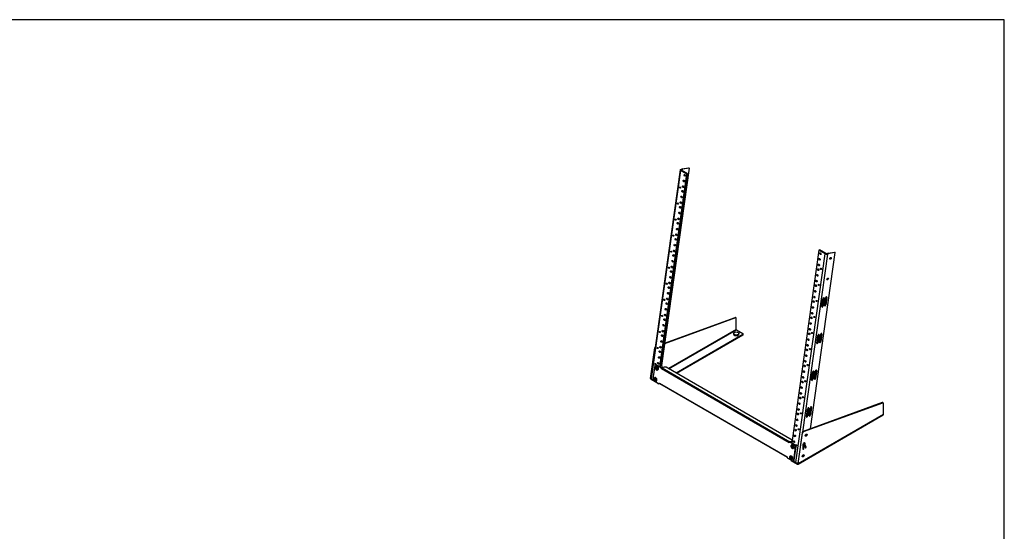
# Model space of a CAD drawing. Header units: inches. Extents: x 0 to 188, y 0 to 122.
# Tile 5 of 5: x 94 to 188, y 73 to 122. Entities that reach past the tile are written whole.
import ezdxf

# ---------------------------------------------------------------- set-up
doc = ezdxf.new("R2010")
doc.units = ezdxf.units.IN
doc.header["$MEASUREMENT"] = 0
for name, color, linetype in [('COM57134-12', 7, 'Continuous'), ('COM57135-1L', 7, 'Continuous'), ('COM57135-1R', 7, 'Continuous'), ('COM57136', 7, 'Continuous'), ('Default', 7, 'Continuous'), ('FET07754', 7, 'Continuous'), ('SCS19498', 7, 'Continuous'), ('STD218887', 7, 'Continuous')]:
    doc.layers.add(name, color=color, linetype=linetype)

# ---------------------------------------------------------------- blocks, each defined once
blk = doc.blocks.new('SE6')
at = {"layer": 'COM57134-12', "color": 7, "linetype": 'Continuous'}
for p, q in [((156.919, 107.583), (154.126, 87.677)), ((156.961, 107.526), (154.168, 87.62)), ((154.987, 88.787), (157.567, 107.176)), ((155.045, 88.754), (157.633, 107.2)), ((157.779, 107.735), (155.138, 88.916)), ((156.96, 107.621), (157.121, 107.681)), ((157.567, 107.176), (156.961, 107.526)), ((157.023, 107.553), (157.027, 107.582)), ((157.027, 107.582), (157.188, 107.643)), ((157.633, 107.2), (157.027, 107.55)), ((157.121, 107.681), (157.712, 107.774)), ((157.188, 107.643), (157.121, 107.681)), ((157.779, 107.735), (157.188, 107.643)), ((157.567, 107.176), (157.633, 107.2)), ((157.712, 107.774), (157.779, 107.735)), ((156.912, 103.397), (156.917, 103.432)), ((156.536, 102.847), (156.533, 102.823)), ((156.801, 102.97), (156.791, 102.898)), ((156.835, 102.85), (156.84, 102.885)), ((156.106, 99.785), (156.103, 99.761)), ((156.37, 99.901), (156.361, 99.836)), ((156.405, 99.788), (156.41, 99.823)), ((170.163, 99.904), (167.582, 81.515)), ((169.362, 82.873), (171.721, 99.686)), ((170.163, 99.904), (170.229, 99.928)), ((170.769, 99.554), (170.163, 99.904)), ((170.835, 99.579), (170.229, 99.928)), ((171.064, 99.632), (170.902, 99.571)), ((171.131, 99.593), (170.969, 99.533)), ((171.064, 99.632), (171.654, 99.725)), ((171.131, 99.593), (171.064, 99.632)), ((171.721, 99.686), (171.131, 99.593)), ((171.654, 99.725), (171.721, 99.686)), ((156.31, 99.47), (156.3, 99.398)), ((156.344, 99.35), (156.349, 99.385)), ((167.975, 79.648), (170.769, 99.554)), ((170.969, 99.533), (168.584, 82.538)), ((155.803, 95.861), (155.793, 95.789)), ((155.879, 96.401), (155.87, 96.336)), ((155.914, 96.288), (155.919, 96.323)), ((170.443, 94.543), (170.542, 95.254)), ((170.606, 95.341), (170.506, 94.63)), ((170.673, 95.302), (170.573, 94.592)), ((170.606, 95.341), (170.673, 95.302)), ((170.704, 94.64), (170.804, 95.351)), ((170.867, 95.439), (170.767, 94.728)), ((170.934, 95.4), (170.834, 94.689)), ((170.867, 95.439), (170.934, 95.4)), ((170.506, 94.63), (170.573, 94.592)), ((170.767, 94.728), (170.834, 94.689)), ((155.032, 92.129), (155.029, 92.105)), ((155.297, 92.252), (155.288, 92.19)), ((155.373, 92.799), (155.363, 92.727)), ((155.408, 92.679), (155.412, 92.713)), ((169.952, 91.043), (170.051, 91.754)), ((170.115, 91.841), (170.015, 91.13)), ((170.015, 91.13), (170.082, 91.092)), ((170.182, 91.802), (170.082, 91.092)), ((170.115, 91.841), (170.182, 91.802)), ((170.213, 91.14), (170.312, 91.851)), ((170.376, 91.939), (170.276, 91.228)), ((170.276, 91.228), (170.343, 91.189)), ((170.443, 91.9), (170.343, 91.189)), ((170.376, 91.939), (170.443, 91.9)), ((169.624, 88.341), (169.524, 87.63)), ((169.691, 88.303), (169.591, 87.592)), ((169.624, 88.341), (169.691, 88.303)), ((169.721, 87.64), (169.821, 88.351)), ((169.885, 88.439), (169.785, 87.728)), ((169.952, 88.4), (169.852, 87.689)), ((169.885, 88.439), (169.952, 88.4)), ((154.168, 87.62), (154.356, 87.511)), ((169.46, 87.543), (169.56, 88.254)), ((169.524, 87.63), (169.591, 87.592)), ((169.785, 87.728), (169.852, 87.689)), ((168.969, 84.043), (169.069, 84.754)), ((169.132, 84.841), (169.033, 84.13)), ((169.2, 84.803), (169.1, 84.092)), ((169.132, 84.841), (169.2, 84.803)), ((169.23, 84.141), (169.33, 84.851)), ((169.393, 84.939), (169.294, 84.228)), ((169.461, 84.9), (169.361, 84.189)), ((169.393, 84.939), (169.461, 84.9)), ((169.033, 84.13), (169.1, 84.092)), ((169.294, 84.228), (169.361, 84.189)), ((167.718, 79.797), (167.975, 79.648))]:
    blk.add_line(p, q, dxfattribs=at)
for centre, major_axis, ratio, start_param, end_param in [((157.061, 107.563), (0.142, -0.02), 0.468323, 2.429475, 4.000271), ((157.061, 107.563), (0.0475, -0.0067), 0.468323, 2.429475, 4.000271), ((157.426, 107.084), (0.031, -0.0829), 0.668835, 3.780811, 5.643966), ((157.329, 107.177), (0.0515, 0.0892), 0.57735, 4.421181, 4.56912), ((157.349, 106.537), (0.031, -0.0829), 0.668835, 3.780811, 5.643966), ((156.996, 105.913), (-0.0219, 0.0585), 0.668835, 1.006081, 2.135511), ((157.211, 105.552), (0.031, -0.0829), 0.668835, 3.780811, 5.643966), ((157.272, 105.99), (0.031, -0.0829), 0.668835, 3.780811, 5.643966), ((156.781, 104.382), (-0.0219, 0.0585), 0.668835, 1.006081, 2.135511), ((157.057, 104.459), (0.031, -0.0829), 0.668835, 3.780811, 5.643966), ((157.134, 105.006), (0.031, -0.0829), 0.668835, 3.780811, 5.643966), ((156.919, 103.474), (0.031, -0.0829), 0.668835, 3.780811, 5.649568), ((156.926, 103.425), (-0.0469, -0.0812), 0.57735, 4.288657, 4.900147), ((156.996, 104.021), (0.031, -0.0829), 0.668835, 3.780811, 5.643966), ((156.566, 102.851), (-0.0219, 0.0585), 0.668835, 1.006081, 2.135511), ((156.781, 102.49), (0.031, -0.0829), 0.668835, 3.780811, 5.643966), ((156.843, 102.928), (0.031, -0.0829), 0.668835, 3.780811, 5.649568), ((156.628, 101.396), (0.031, -0.0829), 0.668835, 3.780811, 5.643966), ((156.704, 101.943), (0.031, -0.0829), 0.668835, 3.780811, 5.643966), ((156.351, 101.32), (-0.0219, 0.0585), 0.668835, 1.006081, 2.135511), ((156.566, 100.959), (0.031, -0.0829), 0.668835, 3.780811, 5.643966), ((156.136, 99.788), (-0.0219, 0.0585), 0.668835, 1.006081, 2.135511), ((156.413, 99.865), (0.031, -0.0829), 0.668835, 3.780811, 5.649568), ((156.435, 99.925), (-0.0469, -0.0812), 0.57735, -1.042946, -0.959931), ((156.49, 100.412), (0.031, -0.0829), 0.668835, 3.780811, 5.643966), ((170.375, 99.608), (0.031, -0.0829), 0.668835, 3.780811, 5.643967), ((170.868, 99.591), (0.0475, -0.0067), 0.468323, 4.000271, 5.571067), ((156.275, 98.881), (0.031, -0.0829), 0.668835, 3.780811, 5.643966), ((156.351, 99.428), (0.031, -0.0829), 0.668835, 3.780811, 5.643966), ((170.298, 99.061), (0.031, -0.0829), 0.668835, 3.780811, 5.643966), ((170.868, 99.591), (0.142, -0.02), 0.468323, 4.000271, 5.571067), ((171.204, 99.166), (0.0515, 0.0892), 0.57735, 3.852057, 5.572721), ((155.921, 98.257), (-0.0219, 0.0585), 0.668835, 1.006081, 2.135511), ((156.137, 97.896), (0.031, -0.0829), 0.668835, 3.780811, 5.643966), ((156.198, 98.334), (0.031, -0.0829), 0.668835, 3.780811, 5.643966), ((170.16, 98.076), (0.031, -0.0829), 0.668835, 3.780811, 5.643966), ((170.221, 98.514), (0.031, -0.0829), 0.668835, 3.780811, 5.643967), ((170.437, 98.153), (-0.0219, 0.0585), 0.668835, 1.006081, 2.135511), ((155.706, 96.726), (-0.0219, 0.0585), 0.668835, 1.006081, 2.135511), ((155.983, 96.803), (0.031, -0.0829), 0.668835, 3.780811, 5.643966), ((156.06, 97.349), (0.031, -0.0829), 0.668835, 3.780811, 5.643966), ((170.006, 96.983), (0.031, -0.0829), 0.668835, 3.780811, 5.643966), ((170.083, 97.53), (0.031, -0.0829), 0.668835, 3.780811, 5.643966), ((170.928, 97.198), (0.0515, 0.0892), 0.57735, 3.852057, 5.572721), ((155.845, 95.818), (0.031, -0.0829), 0.668835, 3.780811, 5.643966), ((155.922, 96.365), (0.031, -0.0829), 0.668835, 3.780811, 5.649568), ((155.944, 96.425), (-0.0469, -0.0812), 0.57735, -1.042946, -0.959931), ((169.868, 95.998), (0.031, -0.0829), 0.668835, 3.780811, 5.643966), ((169.945, 96.545), (0.031, -0.0829), 0.668835, 3.780811, 5.643966), ((170.222, 96.622), (-0.0219, 0.0585), 0.668835, 1.006081, 2.135511), ((155.491, 95.195), (-0.0219, 0.0585), 0.668835, 1.006081, 2.135511), ((155.707, 94.834), (0.031, -0.0829), 0.668835, 3.780811, 5.643966), ((155.768, 95.271), (0.031, -0.0829), 0.668835, 3.780811, 5.643966), ((155.777, 95.753), (0.0469, 0.0812), 0.57735, 4.902555, 5.300758), ((169.73, 95.014), (0.031, -0.0829), 0.668835, 3.780811, 5.643966), ((169.792, 95.451), (0.031, -0.0829), 0.668835, 3.780811, 5.643966), ((170.007, 95.091), (-0.0219, 0.0585), 0.668835, 1.006081, 2.135511), ((170.608, 95.278), (-0.0469, -0.0812), 0.57735, 2.181662, 5.323254), ((170.541, 95.317), (-0.0469, -0.0812), 0.57735, -4.101524, -3.940415), ((170.869, 95.376), (-0.0469, -0.0812), 0.57735, 2.181662, 5.323254), ((170.802, 95.414), (-0.0469, -0.0812), 0.57735, -4.101524, -3.940415), ((155.63, 94.287), (0.031, -0.0829), 0.668835, 3.780811, 5.643966), ((169.577, 93.92), (0.031, -0.0829), 0.668835, 3.780811, 5.643966), ((169.653, 94.467), (0.031, -0.0829), 0.668835, 3.780811, 5.643966), ((170.508, 94.567), (0.0469, 0.0812), 0.57735, 2.181662, 5.323254), ((170.441, 94.606), (0.0469, 0.0812), 0.57735, 3.940415, 5.323254), ((170.769, 94.665), (0.0469, 0.0812), 0.57735, 2.181662, 5.323254), ((170.702, 94.703), (0.0469, 0.0812), 0.57735, 3.940415, 5.323254), ((155.277, 93.664), (-0.0219, 0.0585), 0.668835, 1.006081, 2.135511), ((155.492, 93.303), (0.031, -0.0829), 0.668835, 3.780811, 5.643966), ((155.553, 93.74), (0.031, -0.0829), 0.668835, 3.780811, 5.643966), ((169.438, 92.936), (0.031, -0.0829), 0.668835, 3.780811, 5.643966), ((169.515, 93.483), (0.031, -0.0829), 0.668835, 3.780811, 5.643966), ((169.792, 93.559), (-0.0219, 0.0585), 0.668835, 1.006081, 2.135511), ((155.062, 92.132), (-0.0219, 0.0585), 0.668835, 1.006081, 2.135511), ((155.338, 92.209), (0.031, -0.0829), 0.668835, 3.780811, 5.658191), ((155.286, 92.253), (0.0469, 0.0812), 0.57735, 3.940415, 4.544091), ((155.353, 92.215), (0.0469, 0.0812), 0.57735, -4.101524, -3.940415), ((155.415, 92.756), (0.031, -0.0829), 0.668835, 3.780811, 5.649568), ((169.362, 92.389), (0.031, -0.0829), 0.668835, 3.780811, 5.643966), ((169.577, 92.028), (-0.0219, 0.0585), 0.668835, 1.006081, 2.135511), ((155.2, 91.225), (0.031, -0.0829), 0.668835, 3.780811, 5.643966), ((155.277, 91.771), (0.031, -0.0829), 0.668835, 3.780811, 5.643966), ((169.224, 91.405), (0.031, -0.0829), 0.668835, 3.780811, 5.643966), ((169.3, 91.952), (0.031, -0.0829), 0.668835, 3.780811, 5.643966), ((169.95, 91.106), (0.0469, 0.0812), 0.57735, 3.940415, 5.323254), ((170.117, 91.778), (-0.0469, -0.0812), 0.57735, 2.181662, 5.323254), ((170.049, 91.817), (-0.0469, -0.0812), 0.57735, -4.101524, -3.940415), ((170.278, 91.165), (0.0469, 0.0812), 0.57735, 2.181662, 5.323254), ((170.211, 91.204), (0.0469, 0.0812), 0.57735, 3.940415, 5.323254), ((170.378, 91.876), (-0.0469, -0.0812), 0.57735, 2.181662, 5.323254), ((170.311, 91.914), (-0.0469, -0.0812), 0.57735, -4.101524, -3.940415), ((154.847, 90.601), (-0.0219, 0.0585), 0.668835, 1.006081, 2.135511), ((155.062, 90.24), (0.031, -0.0829), 0.668835, 3.780811, 5.643966), ((155.124, 90.678), (0.031, -0.0829), 0.668835, 3.780811, 5.643966), ((169.085, 90.42), (0.031, -0.0829), 0.668835, 3.780811, 5.643966), ((169.147, 90.858), (0.031, -0.0829), 0.668835, 3.780811, 5.643966), ((169.362, 90.497), (-0.0219, 0.0585), 0.668835, 1.006081, 2.135511), ((170.017, 91.067), (0.0469, 0.0812), 0.57735, 2.181662, 5.323254), ((154.985, 89.693), (0.031, -0.0829), 0.668835, 3.780811, 5.643966), ((168.932, 89.327), (0.031, -0.0829), 0.668835, 3.780811, 5.643966), ((169.009, 89.873), (0.031, -0.0829), 0.668835, 3.780811, 5.643966), ((154.632, 89.07), (-0.0219, 0.0585), 0.668835, 1.006081, 2.135511), ((154.909, 89.147), (0.031, -0.0829), 0.668835, 3.779143, 5.643966), ((168.794, 88.342), (0.031, -0.0829), 0.668835, 3.780811, 5.643966), ((168.871, 88.889), (0.031, -0.0829), 0.668835, 3.780811, 5.643966), ((169.147, 88.966), (-0.0219, 0.0585), 0.668835, 1.006081, 2.135511), ((169.625, 88.278), (-0.0469, -0.0812), 0.57735, 2.181662, 5.323254), ((169.558, 88.317), (-0.0469, -0.0812), 0.57735, -4.101524, -3.940415), ((169.887, 88.376), (-0.0469, -0.0812), 0.57735, 2.181662, 5.323254), ((169.819, 88.415), (-0.0469, -0.0812), 0.57735, -4.101524, -3.940415), ((154.267, 87.657), (0.142, -0.02), 0.468323, 3.141593, 4.000271), ((168.656, 87.358), (0.031, -0.0829), 0.668835, 3.780811, 5.643966), ((168.717, 87.795), (0.031, -0.0829), 0.668835, 3.780811, 5.643966), ((168.932, 87.435), (-0.0219, 0.0585), 0.668835, 1.006081, 2.135511), ((169.526, 87.567), (0.0469, 0.0812), 0.57735, 2.181662, 5.323254), ((169.458, 87.606), (0.0469, 0.0812), 0.57735, 3.940415, 5.323254), ((169.787, 87.665), (0.0469, 0.0812), 0.57735, 2.181662, 5.323254), ((169.72, 87.704), (0.0469, 0.0812), 0.57735, 3.940415, 5.323254), ((168.579, 86.811), (0.031, -0.0829), 0.668835, 3.780811, 5.643966), ((168.441, 85.827), (0.031, -0.0829), 0.668835, 3.780811, 5.643966), ((168.502, 86.264), (0.031, -0.0829), 0.668835, 3.780811, 5.643966), ((168.718, 85.903), (-0.0219, 0.0585), 0.668835, 1.006081, 2.135511), ((168.287, 84.733), (0.031, -0.0829), 0.668835, 3.780811, 5.643966), ((168.364, 85.28), (0.031, -0.0829), 0.668835, 3.780811, 5.643966), ((169.134, 84.778), (-0.0469, -0.0812), 0.57735, 2.181662, 5.323254), ((169.067, 84.817), (-0.0469, -0.0812), 0.57735, -4.101524, -3.940415), ((169.395, 84.876), (-0.0469, -0.0812), 0.57735, 2.181662, 5.323254), ((169.328, 84.915), (-0.0469, -0.0812), 0.57735, -4.101524, -3.940415), ((168.149, 83.749), (0.031, -0.0829), 0.668835, 3.780811, 5.643966), ((168.226, 84.295), (0.031, -0.0829), 0.668835, 3.780811, 5.643966), ((168.503, 84.372), (-0.0219, 0.0585), 0.668835, 1.006081, 2.135511), ((169.034, 84.067), (0.0469, 0.0812), 0.57735, 2.181662, 5.323254), ((168.967, 84.106), (0.0469, 0.0812), 0.57735, 3.940415, 5.323254), ((169.296, 84.165), (0.0469, 0.0812), 0.57735, 2.181662, 5.323254), ((169.228, 84.204), (0.0469, 0.0812), 0.57735, 3.940415, 5.323254), ((168.011, 82.764), (0.031, -0.0829), 0.668835, 3.780811, 5.643966), ((168.072, 83.202), (0.031, -0.0829), 0.668835, 3.780811, 5.643967), ((168.288, 82.841), (-0.0219, 0.0585), 0.668835, 1.006081, 2.135511), ((167.858, 81.67), (0.031, -0.0829), 0.668835, 3.780811, 5.643966), ((167.934, 82.217), (0.031, -0.0829), 0.668835, 3.780811, 5.643966), ((168.073, 81.31), (-0.0219, 0.0585), 0.668835, 1.006081, 2.135511), ((168.075, 79.685), (-0.142, 0.02), 0.468323, 0.858678, 2.311393)]:
    blk.add_ellipse(centre, major_axis=major_axis, ratio=ratio, start_param=start_param, end_param=end_param, dxfattribs=at)
for centre, major_axis, ratio in [((157.36, 107.059), (0.031, -0.0829), 0.668835), ((157.283, 106.512), (0.031, -0.0829), 0.668835), ((156.929, 105.889), (-0.0219, 0.0585), 0.668835), ((157.145, 105.528), (0.031, -0.0829), 0.668835), ((157.206, 105.965), (0.031, -0.0829), 0.668835), ((156.715, 104.357), (-0.0219, 0.0585), 0.668835), ((156.991, 104.434), (0.031, -0.0829), 0.668835), ((157.068, 104.981), (0.031, -0.0829), 0.668835), ((156.853, 103.45), (0.031, -0.0829), 0.668835), ((156.93, 103.997), (0.031, -0.0829), 0.668835), ((156.5, 102.826), (-0.0219, 0.0585), 0.668835), ((156.715, 102.465), (0.031, -0.0829), 0.668835), ((156.776, 102.903), (0.031, -0.0829), 0.668835), ((156.562, 101.372), (0.031, -0.0829), 0.668835), ((156.638, 101.918), (0.031, -0.0829), 0.668835), ((156.285, 101.295), (-0.0219, 0.0585), 0.668835), ((156.5, 100.934), (0.031, -0.0829), 0.668835), ((156.07, 99.764), (-0.0219, 0.0585), 0.668835), ((156.347, 99.84), (0.031, -0.0829), 0.668835), ((156.423, 100.387), (0.031, -0.0829), 0.668835), ((170.309, 99.583), (0.031, -0.0829), 0.668835), ((156.209, 98.856), (0.031, -0.0829), 0.668835), ((156.285, 99.403), (0.031, -0.0829), 0.668835), ((170.232, 99.036), (0.031, -0.0829), 0.668835), ((171.272, 99.128), (0.0515, 0.0892), 0.57735), ((155.855, 98.232), (-0.0219, 0.0585), 0.668835), ((156.07, 97.872), (0.031, -0.0829), 0.668835), ((156.132, 98.309), (0.031, -0.0829), 0.668835), ((170.094, 98.052), (0.031, -0.0829), 0.668835), ((170.155, 98.489), (0.031, -0.0829), 0.668835), ((170.37, 98.128), (-0.0219, 0.0585), 0.668835), ((155.64, 96.701), (-0.0219, 0.0585), 0.668835), ((155.917, 96.778), (0.031, -0.0829), 0.668835), ((155.994, 97.325), (0.031, -0.0829), 0.668835), ((169.94, 96.958), (0.031, -0.0829), 0.668835), ((170.017, 97.505), (0.031, -0.0829), 0.668835), ((170.995, 97.159), (0.0515, 0.0892), 0.57735), ((155.779, 95.794), (0.031, -0.0829), 0.668835), ((155.856, 96.34), (0.031, -0.0829), 0.668835), ((169.802, 95.974), (0.031, -0.0829), 0.668835), ((169.879, 96.52), (0.031, -0.0829), 0.668835), ((170.156, 96.597), (-0.0219, 0.0585), 0.668835), ((155.425, 95.17), (-0.0219, 0.0585), 0.668835), ((155.641, 94.809), (0.031, -0.0829), 0.668835), ((155.702, 95.247), (0.031, -0.0829), 0.668835), ((169.664, 94.989), (0.031, -0.0829), 0.668835), ((169.725, 95.427), (0.031, -0.0829), 0.668835), ((169.941, 95.066), (-0.0219, 0.0585), 0.668835), ((155.564, 94.262), (0.031, -0.0829), 0.668835), ((169.51, 93.896), (0.031, -0.0829), 0.668835), ((169.587, 94.442), (0.031, -0.0829), 0.668835), ((155.21, 93.639), (-0.0219, 0.0585), 0.668835), ((155.426, 93.278), (0.031, -0.0829), 0.668835), ((155.487, 93.715), (0.031, -0.0829), 0.668835), ((169.372, 92.911), (0.031, -0.0829), 0.668835), ((169.449, 93.458), (0.031, -0.0829), 0.668835), ((169.726, 93.535), (-0.0219, 0.0585), 0.668835), ((154.996, 92.108), (-0.0219, 0.0585), 0.668835), ((155.272, 92.184), (0.031, -0.0829), 0.668835), ((155.349, 92.731), (0.031, -0.0829), 0.668835), ((169.296, 92.364), (0.031, -0.0829), 0.668835), ((169.511, 92.003), (-0.0219, 0.0585), 0.668835), ((155.134, 91.2), (0.031, -0.0829), 0.668835), ((155.211, 91.747), (0.031, -0.0829), 0.668835), ((169.157, 91.38), (0.031, -0.0829), 0.668835), ((169.234, 91.927), (0.031, -0.0829), 0.668835), ((154.781, 90.576), (-0.0219, 0.0585), 0.668835), ((154.996, 90.216), (0.031, -0.0829), 0.668835), ((155.057, 90.653), (0.031, -0.0829), 0.668835), ((169.019, 90.396), (0.031, -0.0829), 0.668835), ((169.081, 90.833), (0.031, -0.0829), 0.668835), ((169.296, 90.472), (-0.0219, 0.0585), 0.668835), ((154.919, 89.669), (0.031, -0.0829), 0.668835), ((168.866, 89.302), (0.031, -0.0829), 0.668835), ((168.943, 89.849), (0.031, -0.0829), 0.668835), ((154.566, 89.045), (-0.0219, 0.0585), 0.668835), ((154.843, 89.122), (0.031, -0.0829), 0.668835), ((168.728, 88.318), (0.031, -0.0829), 0.668835), ((168.804, 88.864), (0.031, -0.0829), 0.668835), ((169.081, 88.941), (-0.0219, 0.0585), 0.668835), ((168.59, 87.333), (0.031, -0.0829), 0.668835), ((168.651, 87.771), (0.031, -0.0829), 0.668835), ((168.866, 87.41), (-0.0219, 0.0585), 0.668835), ((168.513, 86.786), (0.031, -0.0829), 0.668835), ((168.375, 85.802), (0.031, -0.0829), 0.668835), ((168.436, 86.239), (0.031, -0.0829), 0.668835), ((168.651, 85.879), (-0.0219, 0.0585), 0.668835), ((168.221, 84.708), (0.031, -0.0829), 0.668835), ((168.298, 85.255), (0.031, -0.0829), 0.668835), ((168.083, 83.724), (0.031, -0.0829), 0.668835), ((168.16, 84.271), (0.031, -0.0829), 0.668835), ((168.437, 84.347), (-0.0219, 0.0585), 0.668835), ((167.945, 82.739), (0.031, -0.0829), 0.668835), ((168.006, 83.177), (0.031, -0.0829), 0.668835), ((168.222, 82.816), (-0.0219, 0.0585), 0.668835), ((167.791, 81.646), (0.031, -0.0829), 0.668835), ((167.868, 82.193), (0.031, -0.0829), 0.668835), ((168.007, 81.285), (-0.0219, 0.0585), 0.668835)]:
    blk.add_ellipse(centre, major_axis=major_axis, ratio=ratio, dxfattribs=at)
at = {"layer": 'COM57135-1L', "color": 7, "linetype": 'Continuous'}
for p, q in [((162.205, 93.466), (155.429, 90.989)), ((155.434, 91.029), (162.165, 93.489)), ((162.205, 93.466), (162.165, 93.489)), ((162.252, 93.465), (162.211, 93.488)), ((162.278, 92.338), (162.278, 93.408)), ((162.278, 92.338), (155.811, 88.605)), ((155.852, 88.581), (162.298, 92.303)), ((162.298, 92.303), (162.9, 91.955)), ((162.9, 91.853), (156.542, 88.182)), ((162.9, 91.806), (156.583, 88.159)), ((162.9, 91.806), (162.9, 91.853)), ((162.937, 91.857), (162.937, 91.904)), ((154.106, 87.678), (154.514, 90.589)), ((154.533, 90.578), (154.514, 90.589)), ((154.106, 87.678), (154.106, 87.666)), ((154.126, 87.666), (154.106, 87.678)), ((154.166, 87.608), (154.177, 87.614)), ((154.37, 87.49), (154.166, 87.608)), ((154.768, 87.214), (154.166, 87.561)), ((154.768, 87.214), (154.768, 87.25))]:
    blk.add_line(p, q, dxfattribs=at)
for centre, major_axis, start_param, end_param in [((162.149, 93.38), (-0.062, -0.108), 3.141593, 3.745531), ((162.189, 93.357), (-0.062, -0.108), 2.356194, 3.745531), ((162.298, 92.326), (0.0145, -0.0251), 3.926991, 5.497787), ((162.281, 91.904), (-0.25, 0), 0, 3.141593), ((162.812, 91.904), (-0.125, 0), 2.356194, 3.926991), ((162.812, 91.857), (-0.125, 0), 2.356194, 3.141593), ((154.601, 90.621), (-0.062, -0.108), 4.605385, 5.323254), ((154.166, 87.631), (-0.043, 0.0745), 0.785398, 2.356194), ((154.166, 87.631), (-0.0145, 0.0251), 1.147817, 2.356194), ((154.857, 87.265), (0.125, 0), 3.926991, 4.802345)]:
    blk.add_ellipse(centre, major_axis=major_axis, ratio=0.57735, start_param=start_param, end_param=end_param, dxfattribs=at)
at = {"layer": 'COM57135-1R', "color": 7, "linetype": 'Continuous'}
for p, q in [((176.215, 85.378), (168.667, 82.619)), ((168.707, 82.596), (176.255, 85.354)), ((176.215, 85.378), (176.255, 85.354)), ((176.302, 85.353), (176.261, 85.376)), ((176.327, 84.226), (176.327, 85.296)), ((168.178, 79.492), (176.31, 84.187)), ((176.327, 84.226), (168.196, 79.532)), ((168.564, 82.477), (168.155, 79.566)), ((168.196, 79.543), (168.604, 82.454)), ((168.564, 82.477), (168.604, 82.454)), ((168.707, 82.596), (168.667, 82.619)), ((168.638, 81.296), (168.638, 80.941)), ((168.686, 81.273), (168.686, 81.016)), ((168.686, 81.273), (168.726, 81.249)), ((168.686, 81.016), (168.726, 80.992)), ((168.757, 81.266), (168.717, 81.289)), ((168.726, 80.992), (168.726, 81.249)), ((168.757, 81.266), (168.871, 81.049)), ((168.794, 81.384), (168.911, 81.162)), ((168.794, 81.384), (168.834, 81.361)), ((168.951, 81.139), (168.834, 81.361)), ((168.911, 81.162), (168.951, 81.139)), ((167.496, 79.902), (167.496, 79.895)), ((167.533, 79.844), (167.533, 79.881)), ((167.533, 79.844), (168.135, 79.496)), ((167.699, 79.794), (168.135, 79.543)), ((168.135, 79.543), (168.155, 79.555)), ((168.155, 79.566), (168.155, 79.555)), ((168.155, 79.566), (168.196, 79.543)), ((168.196, 79.543), (168.196, 79.532))]:
    blk.add_line(p, q, dxfattribs=at)
for centre, major_axis, start_param, end_param in [((176.199, 85.268), (-0.062, -0.108), 3.141593, 3.745531), ((176.239, 85.245), (-0.062, -0.108), 2.356194, 3.745531), ((176.267, 84.261), (-0.043, 0.0745), 3.141593, 3.926991), ((168.651, 82.509), (0.062, 0.108), 0.603938, 2.181662), ((168.691, 82.486), (-0.062, -0.108), 3.745531, 5.323254), ((168.746, 81.387), (-0.078, -0.136), 5.263633, 5.724365), ((168.682, 81.375), (-0.0312, -0.0541), 4.937417, 5.404673), ((168.642, 80.99), (0.0312, 0.0541), 3.842461, 5.497787), ((168.682, 80.967), (0.0312, 0.0541), 2.356194, 5.497787), ((168.746, 81.387), (-0.078, -0.136), 1.710756, 5.078457), ((168.705, 81.41), (-0.078, -0.136), 0.608762, 0.886533), ((168.746, 81.387), (-0.078, -0.136), 0.608762, 0.886533), ((168.705, 81.41), (-0.078, -0.136), 1.710756, 2.881117), ((168.871, 81.117), (0.0312, 0.0541), 3.770294, 5.934119), ((168.911, 81.094), (0.0312, 0.0541), 2.792527, 5.934119), ((167.621, 79.895), (0.125, 0), 3.141593, 3.926991), ((168.135, 79.567), (-0.0145, 0.0251), 2.356194, 3.926991), ((168.135, 79.567), (-0.043, 0.0745), 2.356194, 3.926991)]:
    blk.add_ellipse(centre, major_axis=major_axis, ratio=0.57735, start_param=start_param, end_param=end_param, dxfattribs=at)
for centre in [(168.948, 82.261), (168.672, 80.292)]:
    blk.add_ellipse(centre, major_axis=(-0.0472, -0.0818), ratio=0.57735, dxfattribs=at)
at = {"layer": 'COM57136', "color": 7, "linetype": 'Continuous'}
for p, q in [((154.512, 88.905), (154.332, 87.621)), ((154.596, 88.986), (154.556, 88.971)), ((154.655, 88.978), (154.616, 88.964)), ((155.146, 88.657), (154.616, 88.964)), ((155.185, 88.672), (154.655, 88.978)), ((155.135, 88.582), (155.146, 88.657)), ((155.135, 88.582), (155.135, 88.582)), ((155.135, 88.582), (155.135, 88.582)), ((167.333, 81.54), (155.135, 88.582)), ((155.185, 88.672), (155.146, 88.657)), ((155.185, 88.668), (155.185, 88.672)), ((155.407, 88.755), (155.206, 88.68)), ((155.206, 88.68), (167.403, 81.637)), ((167.603, 81.796), (155.582, 88.736)), ((154.405, 87.46), (154.463, 87.426)), ((154.531, 87.388), (154.935, 87.154)), ((154.945, 87.229), (154.935, 87.154)), ((154.975, 87.169), (154.935, 87.154)), ((154.945, 87.229), (154.945, 87.229)), ((154.945, 87.229), (167.143, 80.187)), ((154.962, 87.177), (167.138, 80.148)), ((154.975, 87.17), (154.975, 87.169)), ((167.333, 81.54), (167.343, 81.615)), ((167.333, 81.54), (167.333, 81.54)), ((167.333, 81.54), (167.333, 81.54)), ((167.383, 81.63), (167.343, 81.615)), ((167.874, 81.309), (167.343, 81.615)), ((167.913, 81.324), (167.383, 81.63)), ((167.403, 81.637), (167.605, 81.713)), ((167.433, 81.601), (167.598, 81.663)), ((167.598, 81.663), (167.605, 81.713)), ((167.767, 79.864), (167.947, 81.148)), ((167.806, 79.879), (167.987, 81.163)), ((167.874, 81.309), (167.913, 81.324)), ((167.987, 81.163), (167.947, 81.148)), ((167.143, 80.187), (167.133, 80.112)), ((167.133, 80.112), (167.418, 79.947)), ((167.143, 80.187), (167.143, 80.187)), ((167.485, 79.908), (167.663, 79.806)), ((167.767, 79.864), (167.806, 79.879)), ((167.722, 79.798), (167.762, 79.813))]:
    blk.add_line(p, q, dxfattribs=at)
for centre, major_axis, ratio, start_param, end_param in [((154.6, 88.854), (0.044, -0.117), 0.668835, 2.460084, 4.03088), ((154.64, 88.869), (0.044, -0.117), 0.668835, 2.460084, 3.141593), ((155.195, 88.604), (-0.043, -0.0745), 0.57735, 3.752458, 5.323254), ((155.495, 88.704), (0.124, -0.017), 0.468323, 0.858678, 2.429475), ((154.42, 87.57), (-0.044, 0.117), 0.668835, 0.889288, 2.460084), ((155.005, 87.252), (0.043, 0.0745), 0.57735, 2.181662, 3.141593), ((167.516, 81.764), (-0.124, 0.017), 0.468323, 3.788691, 4.000271), ((167.393, 81.562), (0.043, 0.0745), 0.57735, -4.147586, -4.101524), ((167.393, 81.562), (0.043, 0.0745), 0.57735, 0.610865, 0.894721), ((167.509, 81.714), (-0.124, 0.017), 0.468323, -3.853711, -3.788691), ((167.516, 81.764), (-0.124, 0.017), 0.468323, -3.853711, -3.788691), ((167.858, 81.199), (0.044, -0.117), 0.668835, 0.889288, 2.460084), ((167.898, 81.214), (-0.044, 0.117), 0.668835, 4.03088, 5.601677), ((167.203, 80.209), (0.043, 0.0745), 0.57735, -4.101524, -4.055462), ((167.678, 79.915), (-0.044, 0.117), 0.668835, 2.460084, 4.03088), ((167.718, 79.93), (-0.044, 0.117), 0.668835, 3.141593, 4.03088)]:
    blk.add_ellipse(centre, major_axis=major_axis, ratio=ratio, start_param=start_param, end_param=end_param, dxfattribs=at)
at = {"layer": 'FET07754', "color": 7, "linetype": 'Continuous'}
for p, q in [((162.031, 91.959), (162.031, 91.904)), ((162.531, 91.904), (162.531, 91.959))]:
    blk.add_line(p, q, dxfattribs=at)
blk.add_ellipse((162.281, 91.959), major_axis=(-0.25, 0), ratio=0.57735, dxfattribs=at)
at = {"layer": 'SCS19498', "color": 7, "linetype": 'Continuous'}
for p, q in [((154.617, 88.684), (154.554, 88.661)), ((154.57, 88.648), (154.621, 88.619)), ((154.63, 88.682), (154.579, 88.711)), ((154.612, 88.556), (154.621, 88.619)), ((154.627, 88.621), (154.614, 88.528)), ((154.617, 88.689), (154.617, 88.684)), ((154.617, 88.684), (154.754, 88.605)), ((154.627, 88.621), (154.621, 88.619)), ((154.678, 88.592), (154.627, 88.621)), ((154.63, 88.682), (154.639, 88.745)), ((154.63, 88.682), (154.635, 88.684)), ((154.639, 88.828), (154.635, 88.826)), ((154.648, 88.777), (154.635, 88.684)), ((154.635, 88.684), (154.682, 88.657)), ((154.677, 88.842), (154.656, 88.834)), ((154.672, 88.589), (154.663, 88.526)), ((154.672, 88.589), (154.678, 88.592)), ((154.672, 88.589), (154.723, 88.56)), ((154.69, 88.716), (154.681, 88.652)), ((154.732, 88.623), (154.681, 88.652)), ((154.764, 88.481), (154.768, 88.483)), ((154.785, 88.489), (154.806, 88.497)), ((155.123, 88.913), (155.064, 88.891)), ((155.12, 88.71), (155.189, 88.736)), ((154.398, 87.57), (154.473, 87.527)), ((154.468, 87.525), (154.417, 87.555)), ((154.425, 87.618), (154.476, 87.588)), ((154.468, 87.525), (154.459, 87.462)), ((154.513, 87.459), (154.459, 87.439)), ((154.468, 87.525), (154.473, 87.527)), ((154.473, 87.527), (154.482, 87.59)), ((154.485, 87.651), (154.476, 87.588)), ((154.482, 87.59), (154.476, 87.588)), ((154.485, 87.734), (154.482, 87.732)), ((154.524, 87.748), (154.503, 87.74)), ((154.51, 87.433), (154.518, 87.496)), ((154.524, 87.498), (154.518, 87.496)), ((154.57, 87.466), (154.518, 87.496)), ((154.532, 87.556), (154.524, 87.498)), ((154.524, 87.498), (154.599, 87.455)), ((154.527, 87.559), (154.536, 87.622)), ((154.527, 87.559), (154.578, 87.529)), ((154.611, 87.388), (154.614, 87.389)), ((154.632, 87.396), (154.652, 87.403)), ((154.678, 87.458), (154.687, 87.493)), ((167.565, 81.208), (167.503, 81.185)), ((167.519, 81.172), (167.57, 81.143)), ((167.579, 81.206), (167.528, 81.235)), ((167.561, 81.08), (167.57, 81.143)), ((167.576, 81.145), (167.563, 81.052)), ((167.566, 81.213), (167.565, 81.208)), ((167.565, 81.208), (167.703, 81.129)), ((167.576, 81.145), (167.57, 81.143)), ((167.626, 81.115), (167.576, 81.145)), ((167.579, 81.206), (167.588, 81.269)), ((167.579, 81.206), (167.584, 81.208)), ((167.588, 81.351), (167.584, 81.35)), ((167.597, 81.301), (167.584, 81.208)), ((167.584, 81.208), (167.63, 81.181)), ((167.626, 81.366), (167.605, 81.358)), ((167.621, 81.113), (167.612, 81.05)), ((167.621, 81.113), (167.626, 81.115)), ((167.621, 81.113), (167.672, 81.084)), ((167.639, 81.24), (167.63, 81.176)), ((167.681, 81.147), (167.63, 81.176)), ((167.713, 81.005), (167.716, 81.007)), ((167.734, 81.013), (167.755, 81.021)), ((167.412, 80.115), (167.349, 80.091)), ((167.365, 80.079), (167.416, 80.049)), ((167.425, 80.112), (167.374, 80.142)), ((167.408, 79.986), (167.416, 80.049)), ((167.422, 80.051), (167.409, 79.958)), ((167.413, 80.119), (167.412, 80.115)), ((167.412, 80.115), (167.549, 80.035)), ((167.422, 80.051), (167.416, 80.049)), ((167.473, 80.022), (167.422, 80.051)), ((167.425, 80.112), (167.434, 80.175)), ((167.425, 80.112), (167.431, 80.114)), ((167.434, 80.258), (167.431, 80.256)), ((167.444, 80.207), (167.431, 80.114)), ((167.431, 80.114), (167.477, 80.088)), ((167.472, 80.272), (167.452, 80.264)), ((167.467, 80.02), (167.459, 79.957)), ((167.467, 80.02), (167.473, 80.022)), ((167.467, 80.02), (167.518, 79.99)), ((167.485, 80.146), (167.476, 80.083)), ((167.527, 80.053), (167.476, 80.083)), ((167.56, 79.912), (167.563, 79.913)), ((167.58, 79.92), (167.601, 79.927))]:
    blk.add_line(p, q, dxfattribs=at)
for centre, radius, start, end in [((154.754, 88.674), 0.205, 185.36665, 225.98908), ((154.999, 88.631), 0.446, 167.91918, 176.10435), ((154.599, 88.701), 0.0599, 221.65241, 241.29864), ((154.608, 88.764), 0.0599, 221.65308, 241.29797), ((154.675, 88.545), 0.064, 170.50727, 195.38297), ((154.748, 88.729), 0.111, 154.34515, 171.53138), ((154.726, 88.516), 0.064, 170.50778, 195.38246), ((154.799, 88.699), 0.111, 154.34606, 171.53048), ((154.78, 88.66), 0.115, 240.50094, 253.20511), ((154.788, 88.723), 0.115, 240.49845, 253.20761), ((155.191, 88.52), 0.446, 167.91951, 176.10401), ((154.519, 87.594), 0.125, 169.49151, 191.9747), ((154.53, 87.606), 0.134, 111.72919, 175.56187), ((154.442, 87.602), 0.0538, 216.06086, 242.1537), ((154.45, 87.665), 0.0538, 216.05529, 242.15927), ((154.527, 87.451), 0.0691, 171.08659, 190.22517), ((154.701, 87.799), 0.433, 236.1112, 243.8888), ((154.592, 87.636), 0.108, 157.48663, 171.66703), ((154.734, 88.037), 0.433, 236.11074, 243.88926), ((154.578, 87.422), 0.0691, 171.08612, 190.22564), ((154.643, 87.606), 0.108, 157.48835, 171.66532), ((154.628, 87.571), 0.12, 240.69849, 255.92348), ((154.637, 87.634), 0.12, 240.6983, 255.92366), ((167.703, 81.198), 0.205, 185.36665, 225.98908), ((167.948, 81.155), 0.446, 167.91918, 176.10435), ((167.548, 81.225), 0.0599, 221.65241, 241.29864), ((167.557, 81.288), 0.0599, 221.65308, 241.29797), ((167.624, 81.069), 0.064, 170.50727, 195.38297), ((167.697, 81.253), 0.111, 154.34515, 171.53138), ((167.675, 81.04), 0.064, 170.50778, 195.38246), ((167.748, 81.223), 0.111, 154.34606, 171.53048), ((167.728, 81.184), 0.115, 240.50094, 253.20511), ((167.737, 81.247), 0.115, 240.49845, 253.20761), ((168.14, 81.044), 0.446, 167.91951, 176.10401), ((167.55, 80.104), 0.205, 185.36665, 225.98908), ((167.794, 80.061), 0.446, 167.91918, 176.10435), ((167.394, 80.131), 0.0599, 221.65241, 241.29864), ((167.403, 80.194), 0.0599, 221.65308, 241.29797), ((167.471, 79.975), 0.064, 170.50727, 195.38297), ((167.544, 80.159), 0.111, 154.34515, 171.53138), ((167.522, 79.946), 0.064, 170.50778, 195.38246), ((167.595, 80.129), 0.111, 154.34606, 171.53048), ((167.575, 80.09), 0.115, 240.50094, 253.20511), ((167.584, 80.153), 0.115, 240.49845, 253.20761), ((167.986, 79.95), 0.446, 167.91951, 176.10401)]:
    blk.add_arc(centre, radius, start, end, dxfattribs=at)
for centre, major_axis, start_param, end_param in [((154.651, 88.636), (-0.04, 0.107), 1.210576, 2.138795), ((154.651, 88.636), (0.04, -0.107), 2.781373, 3.709592), ((154.657, 88.638), (0.051, -0.137), 5.353393, 5.84996), ((154.7, 88.654), (0.064, -0.172), 0, 3.150521), ((154.703, 88.655), (-0.064, 0.172), 3.141593, 6.283185), ((154.721, 88.662), (0.064, -0.172), 0, 3.217174), ((154.657, 88.638), (-0.051, 0.137), 5.353393, 5.84996), ((154.651, 88.636), (-0.04, 0.107), 2.781373, 3.709592), ((154.741, 88.669), (0.064, -0.172), 0, 3.141593), ((154.651, 88.636), (0.04, -0.107), 1.210576, 2.138795), ((154.7, 88.654), (0.064, -0.172), 6.281217, 6.283185), ((154.721, 88.662), (0.064, -0.172), 6.207604, 6.283185), ((155.156, 88.824), (0.0331, -0.0885), 0, 3.141593), ((154.503, 87.544), (-0.051, 0.137), 0.641004, 1.137571), ((154.497, 87.542), (-0.04, 0.107), 1.210576, 2.138795), ((154.497, 87.542), (0.04, -0.107), 2.781373, 3.709592), ((154.546, 87.56), (0.064, -0.172), 0, 3.151955), ((154.55, 87.561), (-0.064, 0.172), 5.652072, 6.283185), ((154.567, 87.568), (0.064, -0.172), 0, 3.217174), ((154.497, 87.542), (-0.04, 0.107), 2.781373, 3.709592), ((154.588, 87.576), (0.064, -0.172), 0, 3.141593), ((154.497, 87.542), (0.04, -0.107), 1.210576, 2.138795), ((154.55, 87.561), (-0.064, 0.172), 3.803922, 5.652072), ((154.503, 87.544), (0.051, -0.137), 0.641004, 1.137571), ((154.546, 87.56), (0.064, -0.172), 6.279183, 6.283185), ((154.55, 87.561), (-0.064, 0.172), 3.141593, 3.803922), ((154.567, 87.568), (0.064, -0.172), 6.207604, 6.283185), ((167.6, 81.16), (-0.04, 0.107), 1.210576, 2.138795), ((167.6, 81.16), (0.04, -0.107), 2.781373, 3.709592), ((167.605, 81.162), (0.051, -0.137), 5.353393, 5.84996), ((167.649, 81.178), (0.064, -0.172), 0, 3.150521), ((167.652, 81.179), (-0.064, 0.172), 3.141593, 6.283185), ((167.669, 81.186), (0.064, -0.172), 0, 3.217174), ((167.605, 81.162), (-0.051, 0.137), 5.353393, 5.84996), ((167.6, 81.16), (-0.04, 0.107), 2.781373, 3.709592), ((167.69, 81.193), (0.064, -0.172), 0, 3.141593), ((167.6, 81.16), (0.04, -0.107), 1.210576, 2.138795), ((167.649, 81.178), (0.064, -0.172), 6.281217, 6.283185), ((167.669, 81.186), (0.064, -0.172), 6.207604, 6.283185), ((167.446, 80.066), (-0.04, 0.107), 1.210576, 2.138795), ((167.446, 80.066), (0.04, -0.107), 2.781373, 3.709592), ((167.452, 80.068), (0.051, -0.137), 5.353393, 5.84996), ((167.495, 80.084), (0.064, -0.172), 0, 3.150521), ((167.499, 80.085), (-0.064, 0.172), 3.141593, 6.283185), ((167.516, 80.092), (0.064, -0.172), 0, 3.217174), ((167.452, 80.068), (-0.051, 0.137), 5.353393, 5.84996), ((167.446, 80.066), (-0.04, 0.107), 2.781373, 3.709592), ((167.537, 80.1), (0.064, -0.172), 0, 3.141593), ((167.446, 80.066), (0.04, -0.107), 1.210576, 2.138795), ((167.495, 80.084), (0.064, -0.172), 6.281217, 6.283185), ((167.516, 80.092), (0.064, -0.172), 6.207604, 6.283185)]:
    blk.add_ellipse(centre, major_axis=major_axis, ratio=0.668835, start_param=start_param, end_param=end_param, dxfattribs=at)
for points, knots in [([(154.634, 88.824), (154.631, 88.824), (154.613, 88.819), (154.585, 88.794), (154.559, 88.754), (154.546, 88.705), (154.549, 88.674), (154.55, 88.655)], [0, 0, 0, 0, 0.049343, 0.290274, 0.523105, 0.765405, 1, 1, 1, 1]), ([(154.612, 88.527), (154.622, 88.516), (154.643, 88.495), (154.686, 88.476), (154.73, 88.471), (154.753, 88.479), (154.763, 88.483)], [0, 0, 0, 0, 0.233175, 0.531348, 0.814541, 1, 1, 1, 1]), ([(154.397, 87.568), (154.399, 87.552), (154.403, 87.52), (154.427, 87.467), (154.463, 87.421), (154.508, 87.391), (154.555, 87.379), (154.592, 87.379), (154.607, 87.387), (154.61, 87.389)], [0, 0, 0, 0, 0.132104, 0.312006, 0.497063, 0.664544, 0.822052, 0.974375, 1, 1, 1, 1]), ([(154.687, 87.493), (154.688, 87.504), (154.69, 87.53), (154.683, 87.581), (154.662, 87.638), (154.628, 87.686), (154.596, 87.717), (154.579, 87.723), (154.575, 87.724)], [0, 0, 0, 0, 0.112878, 0.322951, 0.533777, 0.745748, 0.959683, 1, 1, 1, 1]), ([(167.583, 81.348), (167.58, 81.347), (167.562, 81.343), (167.534, 81.318), (167.508, 81.278), (167.495, 81.229), (167.498, 81.197), (167.499, 81.179)], [0, 0, 0, 0, 0.049343, 0.290274, 0.523105, 0.765405, 1, 1, 1, 1]), ([(167.561, 81.051), (167.571, 81.04), (167.592, 81.019), (167.635, 81), (167.679, 80.995), (167.702, 81.003), (167.712, 81.007)], [0, 0, 0, 0, 0.233175, 0.531348, 0.814541, 1, 1, 1, 1]), ([(167.43, 80.255), (167.426, 80.254), (167.409, 80.25), (167.38, 80.225), (167.355, 80.185), (167.342, 80.136), (167.344, 80.104), (167.346, 80.085)], [0, 0, 0, 0, 0.049343, 0.290274, 0.523105, 0.765405, 1, 1, 1, 1]), ([(167.407, 79.957), (167.418, 79.946), (167.438, 79.925), (167.481, 79.906), (167.525, 79.901), (167.548, 79.909), (167.559, 79.914)], [0, 0, 0, 0, 0.233175, 0.531348, 0.814541, 1, 1, 1, 1])]:
    blk.add_open_spline(points, degree=3, knots=knots, dxfattribs=at)
at = {"layer": 'STD218887', "color": 7, "linetype": 'Continuous'}
blk.add_line((155.021, 90.192), (155.057, 90.171), dxfattribs=at)
blk.add_ellipse((155.123, 90.243), major_axis=(-0.0475, -0.0823), ratio=0.57735, start_param=5.332841, end_param=5.794927, dxfattribs=at)
for centre in [(168.948, 82.261), (168.672, 80.292)]:
    blk.add_ellipse(centre, major_axis=(0.064, 0.111), ratio=0.57735, dxfattribs=at)

msp = doc.modelspace()

# ---------------------------------------------------------------- linework, layer by layer
at = {"layer": 'Default', "color": 7, "linetype": 'Continuous'}
for p, q in [((187.851, 121.903), (0.096, 121.903)), ((187.851, 0.126), (187.851, 121.903))]:
    msp.add_line(p, q, dxfattribs=at)

# ---------------------------------------------------------------- block references
at = {"layer": 'Default'}
msp.add_blockref('SE6', (0, 0), dxfattribs=at)

doc.saveas('drawing.dxf')
